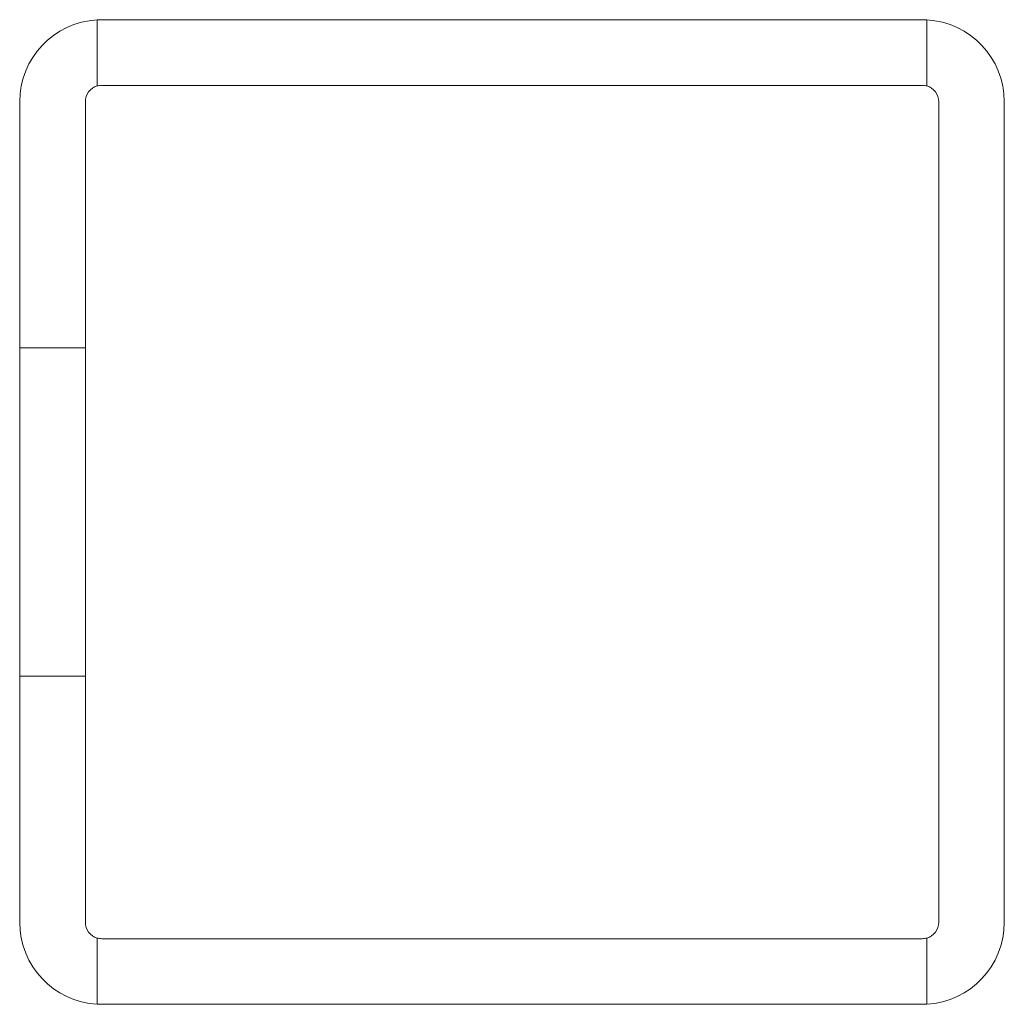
# Model space of a CAD drawing. Header units: millimetres. Extents: x -77.8 to -47.8, y -36.3 to -6.3.
import ezdxf

# ---------------------------------------------------------------- set-up
doc = ezdxf.new("R2010")
doc.units = ezdxf.units.MM

msp = doc.modelspace()

# ---------------------------------------------------------------- linework, layer by layer
at = {"color": 0, "linetype": 'Continuous', "lineweight": 0}
for p, q in [((-75.461, -6.298), (-75.461, -8.313)), ((-50.321, -6.294), (-75.321, -6.294)), ((-50.182, -8.313), (-50.182, -6.298)), ((-75.321, -8.294), (-50.321, -8.294)), ((-77.821, -8.794), (-77.821, -16.294)), ((-75.821, -8.794), (-75.821, -16.294)), ((-49.821, -33.794), (-49.821, -8.794)), ((-47.821, -33.794), (-47.821, -8.794)), ((-75.821, -16.294), (-77.821, -16.294)), ((-77.821, -16.294), (-77.821, -26.294)), ((-75.821, -26.294), (-75.821, -16.294)), ((-77.821, -26.294), (-75.821, -26.294)), ((-77.821, -26.294), (-77.821, -33.794)), ((-75.821, -26.294), (-75.821, -33.794)), ((-75.461, -34.274), (-75.461, -36.29)), ((-50.321, -34.294), (-75.321, -34.294)), ((-50.182, -36.29), (-50.182, -34.274)), ((-50.321, -36.294), (-75.321, -36.294))]:
    msp.add_line(p, q, dxfattribs=at)
for centre, radius, start, end in [((-75.321, -8.794), 2.5, 93.1924, 180), ((-50.321, -8.794), 2.5, 0, 86.8076), ((-75.321, -8.794), 0.5, 106.1677, 180), ((-50.321, -8.794), 0.5, 360, 73.8323), ((-75.321, -33.794), 2.5, 180, 266.8076), ((-75.321, -33.794), 0.5, 180, 253.8323), ((-50.321, -33.794), 2.5, 273.1924, 0), ((-50.321, -33.794), 0.5, 286.1677, 0)]:
    msp.add_arc(centre, radius, start, end, dxfattribs=at)
at = {"color": 0, "linetype": 'Continuous', "lineweight": 0, "extrusion": (0, 0, -1)}
for centre, major_axis, ratio, start_param, end_param in [((-74.807, -10.268), (-1.277, 3.853), 0.764416, 0.203869, 0.247983), ((-50.836, -10.268), (1.277, 3.853), 0.764416, -0.247983, -0.20387), ((-75.322, -8.785), (0.492, 0.061), 0.991001, -1.731997, -1.447265), ((-50.32, -8.785), (0.492, -0.061), 0.991027, -1.694343, -1.40962), ((-75.322, -33.8), (0.493, -0.061), 0.994039, 1.447922, 1.731787), ((-50.32, -33.801), (0.493, 0.061), 0.99308, 1.40966, 1.693797), ((-74.807, -32.319), (-1.277, -3.853), 0.764416, -0.247983, -0.203869), ((-50.836, -32.319), (1.277, -3.853), 0.764416, 0.203868, 0.247982)]:
    msp.add_ellipse(centre, major_axis=major_axis, ratio=ratio, start_param=start_param, end_param=end_param, dxfattribs=at)

doc.saveas('drawing.dxf')
